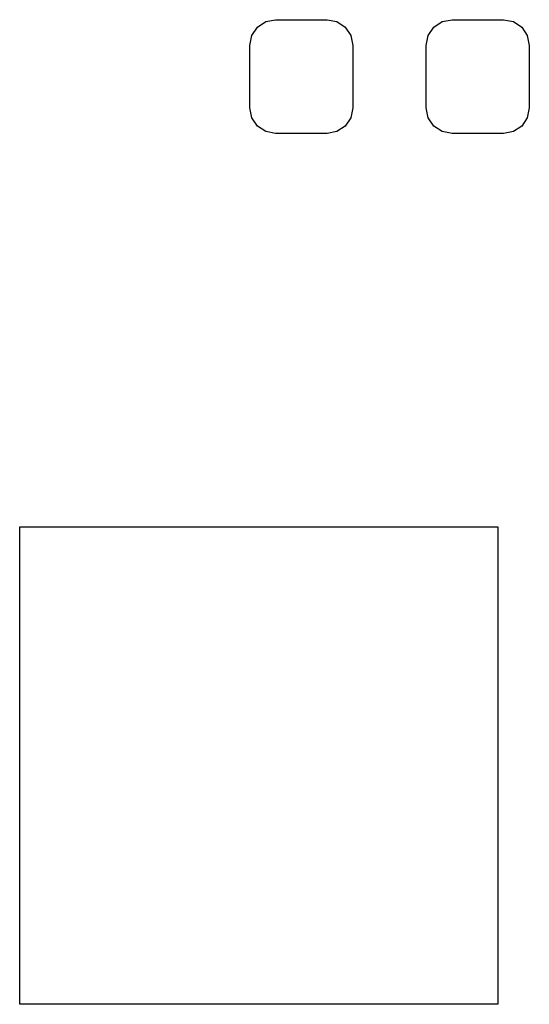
# Model space of a CAD drawing. Extents: x 3.08 to 5.5, y -3.21 to -0.63.
# Tile 3 of 9: x 4.22 to 4.33, y -1.79 to -1.58. Entities that reach past the tile are written whole.
import ezdxf

# ---------------------------------------------------------------- set-up
doc = ezdxf.new("R2010")
doc.units = 0
doc.header["$MEASUREMENT"] = 0
doc.layers.add('BLACK', color=7, linetype='CONTINUOUS')

msp = doc.modelspace()

# ---------------------------------------------------------------- linework, layer by layer
at = {"layer": 'BLACK', "linetype": 'CONTINUOUS'}
for p, q in [((4.2753, -1.57898), (4.27709, -1.57778)), ((4.27709, -1.57778), (4.2792, -1.57736)), ((4.2792, -1.57736), (4.29022, -1.57736)), ((4.29022, -1.57736), (4.29233, -1.57778)), ((4.29233, -1.57778), (4.29412, -1.57898)), ((4.3131, -1.57898), (4.31488, -1.57778)), ((4.31488, -1.57778), (4.31699, -1.57736)), ((4.31699, -1.57736), (4.32802, -1.57736)), ((4.32802, -1.57736), (4.33013, -1.57778)), ((4.33013, -1.57778), (4.33191, -1.57898)), ((4.27411, -1.58076), (4.2753, -1.57898)), ((4.29412, -1.57898), (4.29531, -1.58076)), ((4.3119, -1.58076), (4.3131, -1.57898)), ((4.33191, -1.57898), (4.33311, -1.58076)), ((4.27369, -1.58287), (4.27411, -1.58076)), ((4.29531, -1.58076), (4.29573, -1.58287)), ((4.31148, -1.58287), (4.3119, -1.58076)), ((4.33311, -1.58076), (4.33353, -1.58287)), ((4.27369, -1.59626), (4.27369, -1.58287)), ((4.29573, -1.58287), (4.29573, -1.59626)), ((4.31148, -1.59626), (4.31148, -1.58287)), ((4.33353, -1.58287), (4.33353, -1.59626)), ((4.27411, -1.59837), (4.27369, -1.59626)), ((4.29573, -1.59626), (4.29531, -1.59837)), ((4.3119, -1.59837), (4.31148, -1.59626)), ((4.33353, -1.59626), (4.33311, -1.59837)), ((4.2753, -1.60016), (4.27411, -1.59837)), ((4.29531, -1.59837), (4.29412, -1.60016)), ((4.3131, -1.60016), (4.3119, -1.59837)), ((4.33311, -1.59837), (4.33191, -1.60016)), ((4.27709, -1.60135), (4.2753, -1.60016)), ((4.2792, -1.60177), (4.27709, -1.60135)), ((4.29233, -1.60135), (4.29022, -1.60177)), ((4.29412, -1.60016), (4.29233, -1.60135)), ((4.31488, -1.60135), (4.3131, -1.60016)), ((4.31699, -1.60177), (4.31488, -1.60135)), ((4.33013, -1.60135), (4.32802, -1.60177)), ((4.33191, -1.60016), (4.33013, -1.60135)), ((4.29022, -1.60177), (4.2792, -1.60177)), ((4.32802, -1.60177), (4.31699, -1.60177)), ((4.22441, -1.78839), (4.22441, -1.68602)), ((4.22441, -1.68602), (4.32677, -1.68602)), ((4.32677, -1.68602), (4.32677, -1.78839)), ((4.32677, -1.78839), (4.22441, -1.78839))]:
    msp.add_line(p, q, dxfattribs=at)

doc.saveas('drawing.dxf')
